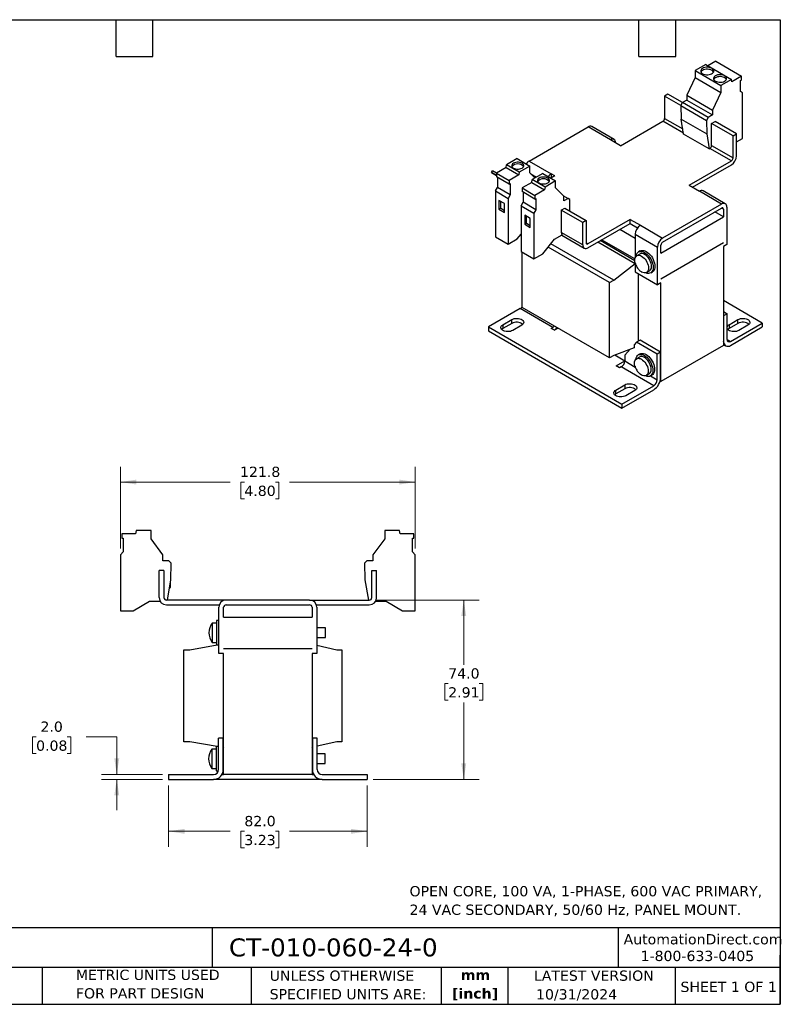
# Model space of a CAD drawing. Header units: millimetres. Extents: x 13 to 546, y 13 to 419.
# Tile 2 of 2: x 232 to 546, y 13 to 419. Entities that reach past the tile are written whole.
import ezdxf

# ---------------------------------------------------------------- set-up
doc = ezdxf.new("R2010")
doc.units = ezdxf.units.MM
doc.header["$LTSCALE"] = 2
doc.linetypes.add('SLD-Solid', pattern=[0])
doc.layers.add('TEXT', color=140, linetype='SLD-Solid', lineweight=25)
doc.styles.add('SLDTEXTSTYLE0', font='VERDANA.TTF')
doc.styles.add('SLDTEXTSTYLE1', font='VERDANAB.TTF')
doc.dimstyles.new('SLDDIMSTYLE0', dxfattribs={"dimtxt": 4.316016, "dimasz": 6.604, "dimexe": 0, "dimexo": 0.0625, "dimgap": 1.079004, "dimtad": 0, "dimtih": 1, "dimtoh": 1, "dimrnd": 1e-09, "dimzin": 4, "dimdsep": 46, "dimtxsty": 'SLDTEXTSTYLE0', "dimsah": 1, "dimcen": 0.09, "dimadec": 0, "dimazin": 1, "dimtfac": 1, "dimtofl": 0, "dimtmove": 0, "dimatfit": 3, "dimfxl": 0, "dimfrac": 2, "dimtolj": 1, "dimtzin": 12, "dimarcsym": 0})
doc.dimstyles.new('SLDDIMSTYLE1', dxfattribs={"dimtxt": 4.316016, "dimasz": 6.604, "dimexe": 0, "dimexo": 0.0625, "dimgap": 1.079004, "dimtad": 0, "dimtih": 1, "dimtoh": 1, "dimrnd": 1e-09, "dimzin": 12, "dimdsep": 46, "dimtxsty": 'SLDTEXTSTYLE0', "dimsah": 1, "dimcen": 0.09, "dimadec": 0, "dimazin": 3, "dimtfac": 1, "dimtofl": 0, "dimtmove": 0, "dimatfit": 3, "dimfxl": 0, "dimfrac": 2, "dimtolj": 1, "dimtzin": 12, "dimarcsym": 0})
doc.dimstyles.new('SLDDIMSTYLE2', dxfattribs={"dimtxt": 4.316016, "dimasz": 6.604, "dimexe": 0, "dimexo": 0.0625, "dimgap": 1.079004, "dimtad": 0, "dimtih": 1, "dimtoh": 1, "dimrnd": 1e-09, "dimzin": 4, "dimdsep": 46, "dimtxsty": 'SLDTEXTSTYLE0', "dimsah": 1, "dimcen": 0.09, "dimadec": 0, "dimazin": 1, "dimtfac": 1, "dimtmove": 0, "dimatfit": 0, "dimfxl": 0, "dimfrac": 2, "dimtolj": 1, "dimtzin": 12, "dimarcsym": 0})

# ---------------------------------------------------------------- blocks, each defined once
blk = doc.blocks.new('_D_2')
at = {"color": 7, "linetype": 'SLD-Solid', "lineweight": 0}
for p, q in [((293.47, 103.01), (293.47, 77.76)), ((375.47, 103.01), (375.47, 77.76)), ((293.47, 84.11), (318.92, 84.11)), ((324.77, 84.11), (323.32, 84.11)), ((323.32, 84.11), (323.32, 77.25)), ((337.6, 84.11), (339.05, 84.11)), ((339.05, 84.11), (339.05, 77.25)), ((375.47, 84.11), (343.45, 84.11)), ((323.32, 77.25), (324.77, 77.25)), ((339.05, 77.25), (337.6, 77.25))]:
    blk.add_line(p, q, dxfattribs=at)
at = {"color": 7, "linetype": 'SLD-Solid', "lineweight": 18}
for points in [[(293.47, 84.11), (300.07, 83.09), (300.07, 85.12)], [(375.47, 84.11), (368.87, 85.12), (368.87, 83.09)]]:
    blk.add_solid(points, dxfattribs=at)
at = {"color": 7, "linetype": 'SLD-Solid', "lineweight": 18, "char_height": 4.233, "attachment_point": 1, "style": 'SLDTEXTSTYLE0'}
for s, insert in [('82.0', (324.77, 90.45)), ('3.23', (324.77, 82.63))]:
    blk.add_mtext(s, dxfattribs=dict(at, insert=insert))
blk = doc.blocks.new('_D_3')
at = {"color": 7, "linetype": 'SLD-Solid', "lineweight": 0}
for p, q in [((238.77, 123.07), (237.32, 123.07)), ((237.32, 123.07), (237.32, 116.21)), ((251.59, 123.07), (253.04, 123.07)), ((253.04, 123.07), (253.04, 116.21)), ((259.38, 123.07), (272.08, 123.07)), ((272.08, 123.07), (272.08, 107.55)), ((237.32, 116.21), (238.77, 116.21)), ((253.04, 116.21), (251.59, 116.21)), ((290.93, 107.55), (265.73, 107.55)), ((290.93, 105.55), (265.73, 105.55)), ((272.08, 105.55), (272.08, 92.85))]:
    blk.add_line(p, q, dxfattribs=at)
at = {"color": 7, "linetype": 'SLD-Solid', "lineweight": 18}
for points in [[(272.08, 107.55), (273.09, 114.16), (271.06, 114.16)], [(272.08, 105.55), (271.06, 98.95), (273.09, 98.95)]]:
    blk.add_solid(points, dxfattribs=at)
at = {"color": 7, "linetype": 'SLD-Solid', "lineweight": 18, "char_height": 4.233, "attachment_point": 1, "style": 'SLDTEXTSTYLE0'}
for s, insert in [('2.0', (240.56, 129.42)), ('0.08', (238.77, 121.59))]:
    blk.add_mtext(s, dxfattribs=dict(at, insert=insert))
blk = doc.blocks.new('_D_4')
at = {"color": 7, "linetype": 'SLD-Solid', "lineweight": 0}
for p, q in [((378.91, 179.56), (421.72, 179.56)), ((415.37, 179.56), (415.37, 152.87)), ((408.96, 145.05), (407.51, 145.05)), ((407.51, 145.05), (407.51, 138.19)), ((421.78, 145.05), (423.23, 145.05)), ((423.23, 145.05), (423.23, 138.19)), ((407.51, 138.19), (408.96, 138.19)), ((423.23, 138.19), (421.78, 138.19)), ((415.37, 105.55), (415.37, 137.22)), ((378.01, 105.55), (421.72, 105.55))]:
    blk.add_line(p, q, dxfattribs=at)
at = {"color": 7, "linetype": 'SLD-Solid', "lineweight": 18}
for points in [[(415.37, 179.56), (414.35, 172.95), (416.39, 172.95)], [(415.37, 105.55), (416.39, 112.16), (414.35, 112.16)]]:
    blk.add_solid(points, dxfattribs=at)
at = {"color": 7, "linetype": 'SLD-Solid', "lineweight": 18, "char_height": 4.233, "attachment_point": 1, "style": 'SLDTEXTSTYLE0'}
for s, insert in [('74.0', (408.96, 151.39)), ('2.91', (408.96, 143.57))]:
    blk.add_mtext(s, dxfattribs=dict(at, insert=insert))
blk = doc.blocks.new('_D_5')
at = {"color": 7, "linetype": 'SLD-Solid', "lineweight": 0}
for p, q in [((273.57, 200.78), (273.57, 234.61)), ((395.37, 200.78), (395.37, 234.61)), ((273.57, 228.26), (318.92, 228.26)), ((324.77, 228.26), (323.32, 228.26)), ((323.32, 228.26), (323.32, 221.4)), ((337.6, 228.26), (339.05, 228.26)), ((339.05, 228.26), (339.05, 221.4)), ((395.37, 228.26), (343.45, 228.26)), ((323.32, 221.4), (324.77, 221.4)), ((339.05, 221.4), (337.6, 221.4))]:
    blk.add_line(p, q, dxfattribs=at)
at = {"color": 7, "linetype": 'SLD-Solid', "lineweight": 18}
for points in [[(273.57, 228.26), (280.17, 227.24), (280.17, 229.27)], [(395.37, 228.26), (388.77, 229.27), (388.77, 227.24)]]:
    blk.add_solid(points, dxfattribs=at)
at = {"color": 7, "linetype": 'SLD-Solid', "lineweight": 18, "char_height": 4.233, "attachment_point": 1, "style": 'SLDTEXTSTYLE0'}
for s, insert in [('121.8', (322.98, 234.6)), ('4.80', (324.77, 226.77))]:
    blk.add_mtext(s, dxfattribs=dict(at, insert=insert))

msp = doc.modelspace()

# ---------------------------------------------------------------- linework, layer by layer
for p, q in [((515.282, 400.592), (510.919, 398.073)), ((515.282, 400.592), (525.889, 394.469)), ((519.437, 401.929), (516.202, 400.061)), ((519.437, 401.929), (530.043, 395.805)), ((510.919, 395.215), (507.489, 387.883)), ((510.919, 398.073), (510.919, 395.215)), ((510.919, 398.073), (521.526, 391.95)), ((510.919, 395.215), (521.526, 389.092)), ((525.889, 394.469), (521.526, 391.95)), ((526.051, 393.501), (525.889, 394.469)), ((530.043, 395.805), (526.051, 393.501)), ((529.622, 394.048), (530.043, 394.291)), ((530.043, 394.291), (530.043, 395.805)), ((521.526, 391.95), (521.526, 389.092)), ((529.622, 389.427), (529.622, 394.048)), ((499.711, 388.335), (498.297, 387.518)), ((505.027, 383.633), (498.297, 387.518)), ((498.297, 387.518), (498.297, 378.373)), ((505.721, 384.865), (499.711, 388.335)), ((507.489, 387.883), (518.096, 381.76)), ((507.489, 387.883), (507.489, 385.886)), ((521.526, 389.092), (518.096, 381.76)), ((530.47, 388.937), (529.622, 389.427)), ((530.47, 370.075), (530.47, 388.937)), ((505.027, 383.662), (505.722, 384.866)), ((505.027, 383.662), (515.633, 377.539)), ((505.027, 383.662), (505.112, 378.091)), ((507.489, 385.886), (505.722, 384.866)), ((516.328, 378.743), (505.722, 384.866)), ((507.489, 385.886), (518.096, 379.763)), ((498.297, 378.373), (505.789, 374.048)), ((505.112, 378.091), (515.718, 371.968)), ((506.151, 371.885), (505.112, 378.091)), ((516.328, 378.743), (515.633, 377.539)), ((518.096, 379.763), (516.328, 378.743)), ((518.096, 381.76), (518.096, 379.763)), ((442.33, 360.759), (466.725, 374.842)), ((475.917, 369.535), (466.725, 374.842)), ((477.417, 369.684), (468.225, 374.991)), ((480.16, 367.086), (497.59, 377.148)), ((506.091, 372.241), (497.59, 377.148)), ((515.633, 377.539), (515.718, 371.968)), ((517.743, 376.293), (519.157, 377.109)), ((517.743, 367.148), (517.743, 376.293)), ((526.581, 371.19), (517.743, 376.293)), ((527.996, 372.007), (519.157, 377.109)), ((516.757, 365.762), (506.151, 371.885)), ((515.718, 371.968), (516.757, 365.762)), ((526.581, 371.19), (527.996, 372.007)), ((526.581, 362.045), (526.581, 371.19)), ((527.996, 362.861), (527.996, 372.007)), ((527.996, 368.646), (530.47, 370.075)), ((480.16, 367.086), (475.917, 369.535)), ((516.757, 365.762), (517.035, 365.923)), ((525.874, 360.82), (517.035, 365.923)), ((517.743, 367.148), (526.581, 362.045)), ((437.38, 361.743), (433.016, 359.224)), ((437.38, 361.743), (442.683, 358.681)), ((432.854, 358.069), (428.862, 355.764)), ((432.854, 358.069), (433.016, 359.224)), ((432.854, 358.069), (438.158, 355.007)), ((438.32, 356.162), (433.016, 359.224)), ((442.683, 358.681), (438.32, 356.162)), ((442.33, 360.759), (451.522, 355.452)), ((442.683, 355.823), (442.683, 358.681)), ((508.444, 350.758), (525.874, 360.82)), ((509.859, 349.942), (525.874, 359.187)), ((426.818, 355.975), (427.218, 356.668)), ((426.818, 355.975), (428.862, 354.795)), ((428.862, 354.795), (426.818, 355.975)), ((428.862, 355.719), (427.218, 356.668)), ((428.862, 355.764), (428.862, 354.25)), ((428.862, 355.764), (434.165, 352.702)), ((434.165, 351.188), (428.862, 354.25)), ((429.283, 354.006), (429.283, 349.872)), ((438.158, 355.007), (434.165, 352.702)), ((438.32, 356.162), (438.158, 355.007)), ((444.775, 353.766), (442.683, 355.823)), ((443.095, 355.419), (445.367, 354.107)), ((447.986, 355.619), (443.623, 353.101)), ((447.986, 355.619), (453.29, 352.558)), ((452.936, 354.636), (451.313, 353.699)), ((452.936, 354.636), (451.522, 355.452)), ((451.522, 355.452), (451.522, 353.82)), ((428.435, 348.402), (429.283, 349.872)), ((434.587, 346.81), (429.283, 349.872)), ((434.165, 352.702), (434.165, 351.188)), ((434.165, 351.188), (434.587, 351.431)), ((434.587, 351.431), (434.587, 346.81)), ((443.461, 351.945), (439.469, 349.641)), ((439.469, 349.641), (444.772, 346.579)), ((439.469, 349.641), (439.469, 348.127)), ((443.461, 351.945), (443.623, 353.101)), ((443.461, 351.945), (448.764, 348.884)), ((448.926, 350.039), (443.623, 353.101)), ((448.926, 350.039), (448.764, 348.884)), ((453.29, 352.558), (448.926, 350.039)), ((453.29, 349.7), (453.29, 352.558)), ((456.719, 346.328), (453.29, 349.7)), ((508.444, 350.758), (512.687, 348.309)), ((428.435, 348.402), (433.738, 345.341)), ((428.435, 348.402), (428.435, 329.54)), ((434.587, 346.81), (433.738, 345.341)), ((444.772, 345.065), (439.469, 348.127)), ((439.89, 347.883), (439.89, 343.749)), ((448.764, 348.884), (444.772, 346.579)), ((444.772, 346.579), (444.772, 345.065)), ((456.611, 346.435), (458.487, 345.352)), ((456.719, 344.331), (456.719, 346.328)), ((521.879, 343.002), (512.687, 348.309)), ((523.379, 343.151), (514.187, 348.457)), ((432.253, 343.188), (429.92, 344.535)), ((429.92, 344.535), (429.92, 340.86)), ((430.627, 341.269), (430.627, 344.127)), ((432.253, 339.513), (432.253, 343.188)), ((433.738, 345.341), (433.738, 326.478)), ((439.042, 342.279), (439.89, 343.749)), ((439.042, 342.279), (444.345, 339.218)), ((439.042, 342.279), (439.042, 323.417)), ((445.193, 340.687), (439.89, 343.749)), ((444.772, 345.065), (445.193, 345.308)), ((445.193, 345.308), (445.193, 340.687)), ((458.487, 345.352), (456.719, 344.331)), ((459.182, 344.95), (458.487, 345.352)), ((459.109, 340.093), (459.182, 344.95)), ((521.879, 343.002), (497.484, 328.919)), ((524, 341.777), (524, 326.263)), ((429.92, 340.86), (430.627, 341.269)), ((429.92, 340.86), (432.253, 339.513)), ((430.627, 341.269), (432.253, 340.33)), ((442.86, 337.065), (440.526, 338.412)), ((440.526, 338.412), (440.526, 334.737)), ((441.234, 335.146), (441.234, 338.004)), ((445.193, 340.687), (444.345, 339.218)), ((444.345, 339.218), (444.345, 320.355)), ((455.659, 340.453), (457.073, 341.269)), ((455.659, 340.453), (455.659, 331.307)), ((464.497, 335.35), (455.659, 340.453)), ((457.073, 341.269), (465.912, 336.166)), ((496.777, 322.795), (522.586, 337.695)), ((497.484, 327.286), (521.879, 341.369)), ((522.586, 337.695), (519.05, 339.736)), ((522.586, 340.961), (521.879, 341.369)), ((522.586, 340.961), (522.586, 337.695)), ((440.526, 334.737), (441.234, 335.146)), ((440.526, 334.737), (442.86, 333.39)), ((441.234, 335.146), (442.86, 334.207)), ((442.86, 333.39), (442.86, 337.065)), ((465.912, 336.166), (464.497, 335.35)), ((464.497, 326.205), (464.497, 335.35)), ((465.912, 336.166), (465.912, 327.021)), ((484.049, 336.675), (466.619, 326.613)), ((466.619, 324.98), (484.049, 335.042)), ((484.049, 336.675), (488.292, 334.226)), ((484.049, 335.042), (484.049, 336.675)), ((484.049, 335.042), (487.187, 333.23)), ((488.292, 334.226), (497.484, 328.919)), ((428.435, 329.54), (433.738, 326.478)), ((437.486, 328.642), (439.042, 330.577)), ((452.886, 328.482), (455.943, 330.247)), ((464.497, 326.205), (455.659, 331.307)), ((455.84, 330.188), (465.119, 324.831)), ((479.806, 332.592), (486.17, 328.918)), ((486.17, 330.552), (495.363, 325.245)), ((486.17, 330.552), (486.17, 320.831)), ((433.738, 326.478), (437.486, 328.642)), ((448.093, 322.519), (452.886, 328.482)), ((475.599, 310.567), (450.249, 325.201)), ((477.367, 311.587), (451.369, 326.595)), ((465.912, 327.021), (466.619, 326.613)), ((470.753, 327.366), (486.17, 318.466)), ((486.019, 319.615), (471.672, 327.897)), ((486.047, 320.334), (472.308, 328.264)), ((495.363, 309.731), (495.363, 325.245)), ((496.777, 312.18), (522.586, 327.08)), ((496.777, 312.179), (522.586, 327.079)), ((496.777, 322.795), (496.777, 326.061)), ((522.586, 327.08), (522.586, 327.079)), ((522.586, 327.079), (522.586, 327.079)), ((524, 326.263), (522.586, 325.446)), ((522.586, 325.446), (522.586, 284.619)), ((439.042, 323.417), (444.345, 320.355)), ((439.537, 300.357), (439.537, 323.131)), ((444.345, 320.355), (448.093, 322.519)), ((488.059, 322.381), (486.841, 321.677)), ((488.267, 323.655), (487.559, 323.247)), ((477.367, 311.587), (486.17, 318.466)), ((486.17, 318.678), (486.17, 315.037)), ((486.17, 315.037), (495.363, 309.731)), ((487.584, 286.458), (487.584, 314.221)), ((490.84, 314.749), (492.059, 315.452)), ((492.559, 314.586), (493.266, 314.994)), ((475.599, 310.567), (477.367, 311.587)), ((475.599, 279.538), (475.599, 310.567)), ((496.777, 310.547), (495.363, 309.731)), ((496.777, 312.179), (496.777, 312.18)), ((496.777, 269.719), (496.777, 310.547)), ((538.673, 293.905), (522.586, 303.192)), ((438.688, 299.865), (425.536, 292.272)), ((452.123, 292.109), (438.688, 299.865)), ((475.599, 279.538), (439.537, 300.357)), ((522.586, 298.622), (524.106, 297.744)), ((522.586, 296.989), (522.692, 296.928)), ((524.106, 297.744), (522.692, 296.928)), ((522.692, 296.928), (522.692, 286.313)), ((524.106, 287.129), (524.106, 297.744)), ((431.518, 293.211), (435.195, 295.334)), ((435.195, 293.701), (431.518, 291.578)), ((431.518, 293.211), (431.518, 291.578)), ((435.195, 293.701), (435.195, 295.334)), ((439.296, 292.966), (435.619, 290.844)), ((524.913, 293.211), (528.59, 295.334)), ((528.59, 293.701), (524.913, 291.578)), ((524.913, 293.211), (524.913, 291.578)), ((525.521, 286.313), (538.673, 293.905)), ((528.59, 293.701), (528.59, 295.334)), ((532.691, 292.966), (529.014, 290.844)), ((538.673, 293.905), (538.673, 292.272)), ((425.536, 292.272), (425.536, 290.639)), ((425.536, 292.272), (480.69, 260.433)), ((425.536, 290.639), (480.69, 258.799)), ((451.416, 291.701), (452.123, 292.109)), ((452.83, 290.885), (451.416, 291.701)), ((454.387, 291.784), (452.83, 290.885)), ((525.521, 284.68), (538.673, 292.272)), ((486.771, 285.988), (485.711, 284.851)), ((485.711, 284.851), (485.711, 283.673)), ((488.185, 286.805), (486.771, 285.988)), ((495.257, 281.09), (486.771, 285.988)), ((496.671, 281.906), (488.185, 286.805)), ((522.586, 284.619), (496.777, 269.719)), ((522.692, 286.313), (522.586, 286.374)), ((522.586, 285.021), (523.521, 284.482)), ((524.106, 287.129), (525.521, 286.313)), ((477.367, 280.559), (475.599, 279.538)), ((485.711, 283.673), (477.367, 280.559)), ((477.751, 280.702), (481.822, 278.353)), ((484.026, 283.044), (481.822, 280.68)), ((481.822, 280.68), (481.822, 278.231)), ((488.161, 281.133), (487.453, 280.724)), ((496.671, 281.906), (495.257, 281.09)), ((495.257, 270.475), (495.257, 281.09)), ((496.671, 271.291), (496.671, 281.906)), ((478.286, 276.189), (481.822, 278.23)), ((481.822, 278.231), (486.216, 275.693)), ((487.953, 279.858), (486.735, 279.155)), ((479.7, 275.373), (478.286, 276.189)), ((480.407, 275.781), (479.7, 275.373)), ((493.842, 268.025), (480.407, 275.781)), ((490.734, 272.226), (491.953, 272.93)), ((492.453, 272.064), (493.16, 272.472)), ((478.215, 266.254), (481.892, 268.376)), ((481.892, 268.376), (481.892, 266.743)), ((492.478, 272.078), (495.257, 270.475)), ((496.452, 269.906), (496.777, 269.719)), ((481.892, 266.743), (478.215, 264.62)), ((478.215, 264.62), (478.215, 266.254)), ((480.69, 260.433), (493.842, 268.025)), ((480.69, 258.799), (493.842, 266.392)), ((485.993, 266.009), (482.316, 263.886)), ((480.69, 260.433), (480.69, 258.799)), ((280.05, 208.256), (279.821, 206.956)), ((286.221, 208.256), (280.05, 208.256)), ((286.221, 204.756), (286.221, 208.256)), ((382.721, 208.256), (382.721, 204.756)), ((388.891, 208.256), (382.721, 208.256)), ((389.121, 206.956), (388.891, 208.256)), ((274.174, 206.956), (274.174, 205.101)), ((279.821, 206.956), (274.174, 206.956)), ((274.174, 205.101), (274.771, 205.101)), ((274.771, 205.101), (274.771, 199.442)), ((291.071, 198.201), (286.221, 204.756)), ((382.721, 204.756), (377.871, 198.201)), ((394.767, 206.956), (389.121, 206.956)), ((394.171, 205.101), (394.767, 205.101)), ((394.171, 199.442), (394.171, 205.101)), ((394.767, 205.101), (394.767, 206.956)), ((274.771, 199.442), (273.571, 198.242)), ((395.371, 198.242), (394.171, 199.442)), ((273.571, 198.242), (273.571, 175.142)), ((291.071, 195.756), (291.071, 198.201)), ((293.571, 195.756), (291.071, 195.756)), ((294.553, 194.773), (293.571, 195.756)), ((375.371, 195.756), (374.388, 194.773)), ((377.871, 195.756), (375.371, 195.756)), ((377.871, 198.201), (377.871, 195.756)), ((395.371, 175.142), (395.371, 198.242)), ((289.571, 180.556), (289.571, 191.756)), ((291.571, 191.756), (289.571, 191.756)), ((291.571, 191.756), (291.571, 180.556)), ((294.433, 187.89), (294.553, 194.773)), ((374.388, 194.773), (374.508, 187.89)), ((377.371, 180.556), (377.371, 191.756)), ((377.371, 191.756), (379.371, 191.756)), ((379.371, 180.556), (379.371, 191.756)), ((292.964, 179.556), (294.433, 187.89)), ((294.271, 184.756), (294.271, 186.967)), ((374.508, 187.89), (375.978, 179.556)), ((293.881, 184.756), (294.271, 184.756)), ((278.871, 175.142), (285.65, 179.056)), ((285.65, 179.056), (289.973, 179.056)), ((317.221, 179.556), (292.571, 179.556)), ((351.721, 179.556), (317.221, 179.556)), ((351.721, 179.556), (376.371, 179.556)), ((378.969, 179.056), (383.292, 179.056)), ((383.292, 179.056), (390.071, 175.142)), ((273.571, 175.142), (278.871, 175.142)), ((292.571, 177.556), (314.392, 177.556)), ((314.221, 157.556), (314.221, 176.556)), ((316.221, 172.556), (316.221, 176.556)), ((317.221, 177.556), (351.721, 177.556)), ((352.721, 176.556), (352.721, 172.556)), ((354.549, 177.556), (376.371, 177.556)), ((354.721, 176.556), (354.721, 157.556)), ((390.071, 175.142), (395.371, 175.142)), ((314.221, 171.056), (313.221, 171.056)), ((313.221, 171.056), (313.221, 161.056)), ((316.221, 172.556), (352.721, 172.556)), ((313.221, 170.056), (311.497, 170.056)), ((311.497, 170.056), (311.497, 162.056)), ((358.221, 168.056), (354.721, 168.056)), ((358.221, 164.056), (358.221, 168.056)), ((354.721, 164.056), (358.221, 164.056)), ((299.771, 121.055), (299.771, 159.055)), ((299.771, 159.055), (302.271, 159.055)), ((302.271, 159.055), (313.594, 161.056)), ((311.497, 162.056), (313.221, 162.056)), ((313.221, 161.056), (314.221, 161.056)), ((316.221, 159.556), (352.721, 159.556)), ((316.221, 159.555), (316.221, 159.556)), ((316.221, 159.555), (352.721, 159.555)), ((352.721, 159.556), (352.721, 159.555)), ((354.721, 160.94), (362.971, 159.055)), ((362.971, 159.055), (364.971, 159.055)), ((364.971, 159.055), (364.971, 121.055)), ((316.221, 157.556), (314.221, 157.556)), ((316.221, 107.555), (316.221, 157.556)), ((354.721, 157.556), (352.721, 157.556)), ((352.721, 157.556), (352.721, 107.555)), ((314.071, 109.555), (314.071, 122.555)), ((316.071, 122.555), (314.071, 122.555)), ((316.071, 109.555), (316.071, 122.555)), ((352.871, 122.555), (352.871, 109.555)), ((354.871, 122.555), (352.871, 122.555)), ((354.871, 109.555), (354.871, 122.555)), ((302.271, 121.055), (299.771, 121.055)), ((313.589, 119.055), (302.271, 121.055)), ((313.071, 118.055), (311.347, 118.055)), ((311.347, 118.055), (311.347, 114.055)), ((314.071, 119.055), (313.071, 119.055)), ((313.071, 119.055), (313.071, 114.055)), ((316.221, 118.555), (316.071, 118.305)), ((352.871, 118.305), (352.721, 118.555)), ((362.971, 121.055), (354.871, 119.203)), ((364.971, 121.055), (362.971, 121.055)), ((311.347, 114.055), (311.347, 110.055)), ((313.071, 114.055), (313.071, 109.055)), ((316.221, 116.305), (316.071, 116.305)), ((352.871, 116.055), (352.721, 116.055)), ((358.071, 116.055), (354.871, 116.055)), ((358.071, 114.055), (358.071, 116.055)), ((358.071, 112.055), (358.071, 114.055)), ((311.347, 110.055), (313.071, 110.055)), ((316.071, 111.805), (316.221, 111.805)), ((352.721, 112.055), (352.871, 112.055)), ((354.871, 112.055), (358.071, 112.055)), ((293.471, 107.555), (293.471, 105.555)), ((293.471, 107.555), (312.071, 107.555)), ((313.071, 109.055), (314.007, 109.055)), ((315.535, 107.555), (316.221, 107.555)), ((352.721, 107.555), (316.221, 107.555)), ((352.721, 107.555), (353.407, 107.555)), ((356.871, 107.555), (375.471, 107.555)), ((375.471, 107.555), (375.471, 105.555)), ((293.471, 105.555), (312.071, 105.555)), ((356.871, 105.555), (312.071, 105.555)), ((356.871, 105.555), (375.471, 105.555))]:
    msp.add_line(p, q)
at = {"flags": 128}
for points in [[(514.03, 396.807), (514.485, 396.596), (515.008, 396.446), (515.575, 396.365), (516.159, 396.356), (516.732, 396.419), (517.268, 396.553), (517.742, 396.749), (518.132, 397), (518.42, 397.294), (518.591, 397.616), (518.638, 397.952), (518.56, 398.286), (518.358, 398.602), (518.044, 398.886), (517.631, 399.124), (517.139, 399.306), (516.591, 399.422), (516.013, 399.468), (515.431, 399.44), (514.872, 399.341), (514.364, 399.175), (513.93, 398.95), (513.589, 398.677), (513.358, 398.367), (513.248, 398.036), (513.264, 397.699), (513.405, 397.372), (513.664, 397.07), (514.03, 396.807)], [(518.545, 397.501), (518.358, 397.785), (518.044, 398.069), (517.631, 398.308), (517.139, 398.489), (516.591, 398.605), (516.013, 398.651), (515.431, 398.624), (514.872, 398.525), (514.364, 398.359), (513.93, 398.134), (513.589, 397.86), (513.358, 397.55), (513.334, 397.501)], [(519.334, 393.746), (519.789, 393.535), (520.312, 393.385), (520.878, 393.303), (521.462, 393.294), (522.035, 393.358), (522.572, 393.491), (523.046, 393.688), (523.436, 393.939), (523.723, 394.232), (523.894, 394.554), (523.942, 394.89), (523.863, 395.224), (523.662, 395.54), (523.347, 395.824), (522.934, 396.063), (522.442, 396.244), (521.894, 396.361), (521.316, 396.406), (520.734, 396.379), (520.176, 396.28), (519.668, 396.114), (519.233, 395.889), (518.892, 395.615), (518.662, 395.305), (518.552, 394.974), (518.567, 394.637), (518.708, 394.31), (518.968, 394.008), (519.334, 393.746)], [(523.848, 394.44), (523.662, 394.724), (523.347, 395.008), (522.934, 395.246), (522.442, 395.428), (521.894, 395.544), (521.316, 395.589), (520.734, 395.562), (520.176, 395.463), (519.668, 395.297), (519.233, 395.072), (518.892, 394.798), (518.662, 394.489), (518.637, 394.44)], [(435.895, 357.824), (436.333, 357.622), (436.837, 357.482), (437.383, 357.41), (437.943, 357.41), (438.488, 357.482), (438.993, 357.622), (439.43, 357.824), (439.779, 358.076), (440.022, 358.368), (440.147, 358.683), (440.147, 359.006), (440.022, 359.321), (439.779, 359.612), (439.43, 359.865), (438.993, 360.066), (438.488, 360.207), (437.943, 360.278), (437.383, 360.278), (436.837, 360.207), (436.333, 360.066), (435.895, 359.865), (435.546, 359.612), (435.303, 359.321), (435.178, 359.006), (435.178, 358.683), (435.303, 358.368), (435.546, 358.076), (435.895, 357.824)], [(446.502, 351.701), (446.939, 351.499), (447.444, 351.359), (447.989, 351.287), (448.549, 351.287), (449.095, 351.359), (449.599, 351.499), (450.037, 351.701), (450.386, 351.953), (450.629, 352.245), (450.754, 352.56), (450.754, 352.883), (450.629, 353.198), (450.386, 353.489), (450.037, 353.742), (449.599, 353.943), (449.095, 354.083), (448.549, 354.155), (447.989, 354.155), (447.444, 354.083), (446.939, 353.943), (446.502, 353.742), (446.152, 353.489), (445.91, 353.198), (445.785, 352.883), (445.785, 352.56), (445.91, 352.245), (446.152, 351.953), (446.502, 351.701)], [(486.22, 318.497), (486.183, 318.63), (486.055, 319.254), (486.012, 319.846), (486.055, 320.388), (486.183, 320.864), (486.391, 321.26), (486.674, 321.563), (487.023, 321.764), (487.426, 321.858), (487.873, 321.84), (488.349, 321.713), (488.841, 321.479), (489.332, 321.146), (489.808, 320.724), (490.255, 320.225), (490.659, 319.665), (491.007, 319.061), (491.29, 318.432), (491.498, 317.796), (491.626, 317.172), (491.669, 316.58), (491.626, 316.038), (491.498, 315.561), (491.29, 315.166), (491.007, 314.863), (490.659, 314.661), (490.255, 314.568), (489.808, 314.585), (489.332, 314.713), (488.841, 314.947), (488.841, 314.947)], [(486.552, 321.453), (486.567, 321.571), (486.697, 322.119), (486.909, 322.588), (487.199, 322.967), (487.559, 323.246), (487.981, 323.419), (488.454, 323.481), (488.967, 323.43), (489.506, 323.268), (490.059, 322.999), (490.612, 322.63), (491.152, 322.169), (491.664, 321.627), (492.137, 321.02), (492.559, 320.36), (492.92, 319.665), (493.209, 318.951), (493.422, 318.237), (493.551, 317.539), (493.595, 316.875), (493.551, 316.262), (493.422, 315.714), (493.209, 315.244), (492.92, 314.865), (492.559, 314.586), (492.137, 314.414), (491.664, 314.352), (491.152, 314.403), (490.612, 314.565), (490.502, 314.61)], [(492.059, 315.452), (492.226, 315.566), (492.509, 315.869), (492.717, 316.265), (492.845, 316.741), (492.888, 317.284), (492.845, 317.876), (492.717, 318.499), (492.509, 319.135), (492.226, 319.765), (491.877, 320.369), (491.474, 320.929), (491.027, 321.427), (490.55, 321.849), (490.059, 322.183), (489.568, 322.416), (489.092, 322.544), (488.645, 322.561), (488.241, 322.468), (488.059, 322.381)], [(488.267, 323.655), (488.688, 323.827), (489.161, 323.889), (489.674, 323.838), (490.213, 323.676), (490.766, 323.407), (491.319, 323.038), (491.859, 322.577), (492.372, 322.036), (492.845, 321.428), (493.266, 320.768), (493.627, 320.073), (493.917, 319.36), (494.129, 318.645), (494.258, 317.947), (494.302, 317.284), (494.258, 316.67), (494.129, 316.122), (493.917, 315.652), (493.627, 315.274), (493.266, 314.994), (493.266, 314.994)], [(435.619, 290.844), (435.148, 290.623), (434.608, 290.465), (434.022, 290.374), (433.417, 290.356), (432.818, 290.41), (432.252, 290.536), (431.744, 290.726), (431.315, 290.974), (430.985, 291.267), (430.767, 291.594), (430.673, 291.94), (430.704, 292.289), (430.861, 292.627), (431.136, 292.939), (431.518, 293.211)], [(435.195, 295.334), (435.666, 295.554), (436.206, 295.713), (436.792, 295.804), (437.397, 295.822), (437.996, 295.767), (438.562, 295.642), (439.071, 295.451), (439.499, 295.204), (439.829, 294.91), (440.047, 294.583), (440.142, 294.238), (440.11, 293.888), (439.953, 293.55), (439.678, 293.238), (439.296, 292.966)], [(528.59, 295.334), (529.061, 295.554), (529.601, 295.713), (530.186, 295.804), (530.792, 295.822), (531.391, 295.767), (531.957, 295.642), (532.465, 295.451), (532.894, 295.204), (533.224, 294.91), (533.441, 294.583), (533.536, 294.238), (533.504, 293.888), (533.348, 293.55), (533.072, 293.238), (532.691, 292.966)], [(431.518, 291.578), (431.136, 291.306), (431.037, 291.211)], [(529.014, 290.844), (528.543, 290.623), (528.002, 290.465), (527.417, 290.374), (526.811, 290.356), (526.213, 290.41), (525.647, 290.536), (525.138, 290.726), (524.709, 290.974), (524.379, 291.267), (524.162, 291.594), (524.106, 291.739)], [(524.913, 291.578), (524.531, 291.306), (524.432, 291.211)], [(486.446, 278.931), (486.461, 279.049), (486.591, 279.597), (486.803, 280.066), (487.093, 280.445), (487.453, 280.724), (487.875, 280.897), (488.348, 280.959), (488.861, 280.908), (489.4, 280.746), (489.953, 280.477), (490.506, 280.107), (491.046, 279.646), (491.558, 279.105), (492.031, 278.497), (492.453, 277.838), (492.814, 277.143), (493.103, 276.429), (493.316, 275.715), (493.445, 275.017), (493.489, 274.353)], [(488.161, 281.133), (488.569, 281.301), (489.044, 281.367), (489.56, 281.318), (490.103, 281.156), (490.66, 280.885), (491.218, 280.512), (491.761, 280.047), (492.277, 279.5), (492.752, 278.886), (493.175, 278.22), (493.535, 277.519), (493.824, 276.799), (494.033, 276.08), (494.158, 275.379), (494.196, 274.713), (494.145, 274.099), (494.007, 273.554), (493.785, 273.089), (493.486, 272.717), (493.16, 272.472)], [(486.077, 276.107), (486.077, 276.108), (485.949, 276.731), (485.906, 277.323), (485.949, 277.866), (486.077, 278.342), (486.285, 278.738), (486.568, 279.041), (486.916, 279.242), (487.32, 279.336), (487.767, 279.318), (488.243, 279.191), (488.735, 278.957), (489.226, 278.624), (489.702, 278.201), (490.149, 277.703), (490.553, 277.143), (490.901, 276.539), (491.184, 275.91), (491.392, 275.273), (491.52, 274.65), (491.563, 274.058), (491.563, 274.058)], [(492.782, 274.761), (492.739, 275.353), (492.611, 275.977), (492.403, 276.613), (492.12, 277.243), (491.771, 277.847), (491.367, 278.406), (490.921, 278.905), (490.444, 279.327), (489.953, 279.66), (489.462, 279.894), (488.986, 280.022), (488.539, 280.039), (488.135, 279.946), (487.953, 279.858)], [(491.563, 274.058), (491.52, 273.515), (491.392, 273.039), (491.184, 272.644), (490.901, 272.34), (490.553, 272.139), (490.149, 272.046), (489.702, 272.063), (489.226, 272.191), (488.735, 272.424), (488.243, 272.758), (487.767, 273.18), (487.68, 273.269)], [(493.489, 274.353), (493.445, 273.74), (493.316, 273.191), (493.103, 272.722), (492.814, 272.343), (492.453, 272.064), (492.031, 271.892), (491.558, 271.83), (491.046, 271.881), (490.506, 272.042), (490.396, 272.088)], [(481.892, 268.376), (482.363, 268.596), (482.904, 268.755), (483.489, 268.846), (484.095, 268.864), (484.693, 268.809), (485.259, 268.684), (485.768, 268.493), (486.197, 268.246), (486.527, 267.952), (486.744, 267.626), (486.839, 267.28), (486.807, 266.931), (486.65, 266.592), (486.375, 266.281), (485.993, 266.009)], [(482.316, 263.886), (481.845, 263.666), (481.305, 263.507), (480.72, 263.416), (480.114, 263.398), (479.515, 263.453), (478.949, 263.578), (478.441, 263.769), (478.012, 264.016), (477.682, 264.31), (477.465, 264.636), (477.37, 264.982), (477.402, 265.332), (477.558, 265.67), (477.834, 265.982), (478.215, 266.254)], [(478.215, 264.62), (477.834, 264.348), (477.734, 264.253)]]:
    msp.add_lwpolyline(points, dxfattribs=at)
for centre, radius, start, end in [((496.762, 378.443), 1.537, 302.60548, 357.39452), ((467.604, 373.615), 1.509, 65.69288, 125.61758), ((476.745, 368.52), 1.31, 350.78596, 129.20329), ((516.207, 367.217), 1.537, 302.60548, 357.39452), ((523.39, 363.071), 4.61, 302.60548, 357.39452), ((525.046, 362.115), 1.537, 302.60548, 357.39452), ((437.663, 356.461), 3.107, 39.4826, 140.5174), ((444.521, 357.211), 4.17, 121.70356, 145.13213), ((453.714, 351.904), 4.17, 121.70356, 145.13213), ((448.269, 350.338), 3.107, 39.4826, 140.5174), ((513.565, 347.082), 1.509, 65.69288, 125.61758), ((522.707, 341.987), 1.31, 350.78596, 129.20329), ((522.155, 341.031), 0.437, 350.78596, 129.20329), ((490.776, 330.342), 4.61, 122.60548, 177.39452), ((457.498, 331.232), 1.841, 177.64879, 212.34716), ((465.791, 325.995), 1.31, 170.78596, 309.20329), ((466.343, 326.951), 0.437, 170.78596, 309.20329), ((499.968, 325.035), 4.61, 122.60548, 177.39452), ((498.312, 325.991), 1.537, 122.60548, 177.39452), ((491.36, 319.17), 4.918, 224.78693, 239.18253), ((437.216, 302.244), 2.797, 301.74604, 326.04725), ((437.209, 290.057), 4.163, 51.9054, 118.93015), ((450.77, 294.345), 2.614, 301.18358, 320.98026), ((525.649, 291.738), 1.647, 116.56048, 159.46137), ((530.603, 290.057), 4.163, 51.9054, 118.93015), ((448.804, 295.544), 6.08, 310.57092, 325.61137), ((524.425, 286.048), 1.753, 171.31506, 308.67419), ((524.969, 286.989), 0.873, 170.78596, 309.20329), ((478.751, 278.37), 3.074, 302.60548, 357.39452), ((490.782, 274.563), 2.01, 305.64976, 5.66242), ((490.556, 271.555), 6.121, 302.4763, 357.5237), ((492.186, 270.614), 3.074, 302.60548, 357.39452), ((483.906, 263.1), 4.163, 51.9054, 118.93015), ((292.571, 180.556), 3, 180, 270), ((292.571, 180.556), 1, 180, 270), ((317.221, 176.556), 3, 90, 180), ((351.721, 176.556), 3, 0, 90), ((376.371, 180.556), 1, 270, 0), ((376.371, 180.556), 3, 270, 0), ((317.221, 176.556), 1, 90, 180), ((351.721, 176.556), 1, 0, 90), ((316.621, 166.056), 6.5, 142.02013, 217.97987), ((316.471, 114.055), 6.5, 142.02013, 217.97987), ((312.071, 109.555), 2, 270, 0), ((312.071, 109.555), 4, 270, 0), ((356.871, 109.555), 4, 180, 270), ((356.871, 109.555), 2, 180, 270)]:
    msp.add_arc(centre, radius, start, end)
for points, knots in [([(486.228, 318.481), (486.31, 318.227), (486.482, 317.7), (486.876, 316.952), (487.337, 316.269), (487.707, 315.886), (487.876, 315.712)], [0, 0, 0, 0, 0.2451503, 0.5095399, 0.776928, 1, 1, 1, 1]), ([(486.083, 276.107), (486.089, 276.075), (486.154, 275.764), (486.379, 275.198), (486.768, 274.429), (487.204, 273.784), (487.541, 273.432), (487.678, 273.29)], [0, 0, 0, 0, 0.0300714, 0.2908712, 0.553842, 0.8197952, 1, 1, 1, 1])]:
    msp.add_open_spline(points, degree=3, knots=knots)
at = {"layer": 'TEXT'}
for p, q in [((12.7, 419.1), (546.1, 419.1)), ((271.78, 403.86), (271.78, 419.1)), ((287.02, 403.86), (287.02, 419.1)), ((487.68, 403.86), (487.68, 419.1)), ((502.92, 403.86), (502.92, 419.1)), ((546.1, 419.1), (546.1, 12.7)), ((271.78, 403.86), (287.02, 403.86)), ((487.68, 403.86), (502.92, 403.86)), ((546.1, 44.252), (12.7, 44.252)), ((311.518, 44.252), (311.518, 27.94)), ((479.151, 44.252), (479.151, 27.94)), ((546.1, 12.7), (546.1, 33.02)), ((546.1, 27.94), (12.7, 27.94)), ((241.293, 27.94), (241.293, 12.7)), ((327.56, 27.94), (327.56, 12.7)), ((406.049, 27.94), (406.049, 12.7)), ((433.624, 27.94), (433.624, 12.7)), ((502.697, 27.94), (502.697, 12.7)), ((12.7, 12.7), (546.1, 12.7))]:
    msp.add_line(p, q, dxfattribs=at)

# ---------------------------------------------------------------- texts
at = {"color": 7, "linetype": 'Continuous', "lineweight": 0, "char_height": 4.23333, "attachment_point": 1, "style": 'SLDTEXTSTYLE0'}
for s, insert in [('OPEN CORE, 100 VA, 1-PHASE, 600 VAC PRIMARY, ', (392.981, 61.505)), ('24 VAC SECONDARY, 50/60 Hz, PANEL MOUNT.', (392.981, 53.861))]:
    msp.add_mtext(s, dxfattribs=dict(at, insert=insert))
at = {"color": 179, "linetype": 'SLD-Solid', "lineweight": 18, "char_height": 4.23333, "attachment_point": 1, "style": 'SLDTEXTSTYLE0'}
for s, insert in [('AutomationDirect.com', (481.39, 41.673)), ('1-800-633-0405', (488.383, 34.794))]:
    msp.add_mtext(s, dxfattribs=dict(at, insert=insert))
at = {"layer": 'TEXT'}
for s, insert, char_height, attachment_point, style in [('CT-010-060-24-0', (318.415, 39.889), 7.40833, 1, 'SLDTEXTSTYLE0'), ('METRIC UNITS USED ', (255.209, 26.992), 4.23333, 1, 'SLDTEXTSTYLE0'), ('UNLESS OTHERWISE ', (335.216, 26.642), 4.23333, 1, 'SLDTEXTSTYLE0'), ('mm', (420.198, 26.958), 4.2333, 2, 'SLDTEXTSTYLE1'), ('LATEST VERSION', (469.104, 26.648), 4.23333, 2, 'SLDTEXTSTYLE0'), ('SHEET 1 OF 1', (504.883, 22.023), 4.23333, 1, 'SLDTEXTSTYLE0'), ('FOR PART DESIGN', (255.209, 19.347), 4.23333, 1, 'SLDTEXTSTYLE0'), ('SPECIFIED UNITS ARE:', (335.216, 18.998), 4.23333, 1, 'SLDTEXTSTYLE0'), ('[inch]', (420.03, 19.314), 4.2333, 2, 'SLDTEXTSTYLE1'), ('10/31/2024', (445.226, 18.937), 4.2333, 1, 'SLDTEXTSTYLE0')]:
    msp.add_mtext(s, dxfattribs=dict(at, insert=insert, char_height=char_height, attachment_point=attachment_point, style=style))

# ---------------------------------------------------------------- dimensions: what is measured, and where the dimension line sits
at = {"color": 7, "linetype": 'SLD-Solid', "lineweight": 18}
for base, p1, p2, dimstyle, picture, middle in [((273.571, 228.256), (395.371, 198.242), (273.571, 198.242), 'SLDDIMSTYLE1', '_D_5', (331.185, 228.256)), ((293.471, 84.109), (375.471, 105.555), (293.471, 105.555), 'SLDDIMSTYLE0', '_D_2', (331.185, 84.109))]:
    dim = msp.add_linear_dim(base=base, p1=p1, p2=p2, dimstyle=dimstyle, dxfattribs=at)
    dim.commit()
    dim.dimension.update_dxf_attribs({"geometry": picture, "text_midpoint": middle, "dimtype": 160})
for base, p1, p2, dimstyle, picture, middle in [((415.371, 179.556), (375.471, 105.555), (376.371, 179.556), 'SLDDIMSTYLE0', '_D_4', (415.371, 145.049)), ((272.077, 105.555), (293.471, 107.555), (293.471, 105.555), 'SLDDIMSTYLE2', '_D_3', (272.077, 123.072))]:
    dim = msp.add_linear_dim(base=base, p1=p1, p2=p2, angle=90, dimstyle=dimstyle, dxfattribs=at)
    dim.commit()
    dim.dimension.update_dxf_attribs({"geometry": picture, "text_midpoint": middle, "dimtype": 160})

doc.saveas('drawing.dxf')
